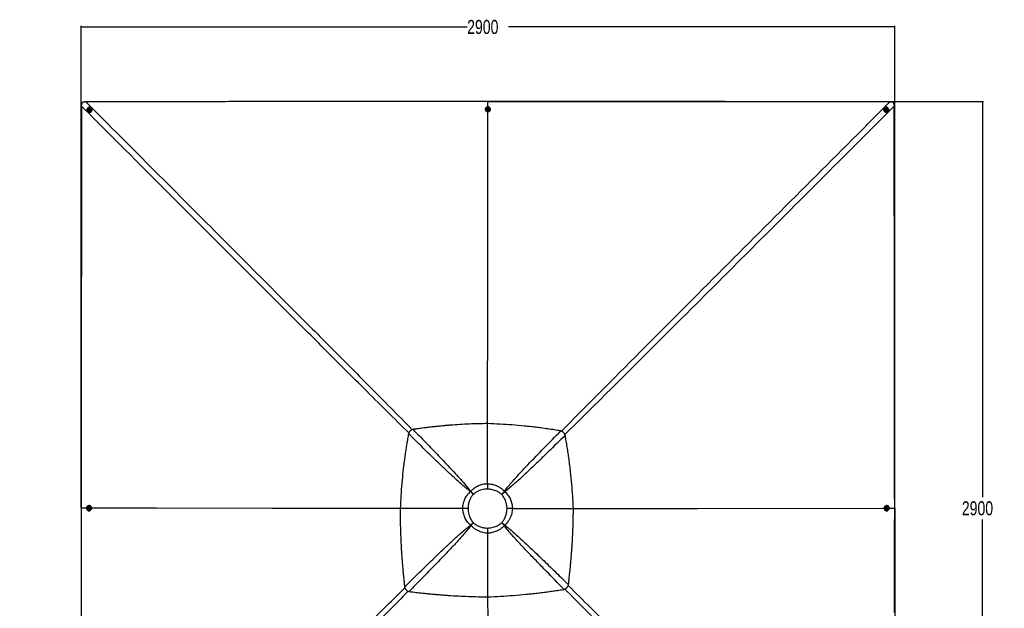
# Paper-space layout 'Wall Base Bracket' of a CAD drawing. Header units: millimetres. Extents: x 61326 to 443956, y 32752 to 406945.
# Tile 44 of 73: x 84225 to 259697, y 302054 to 406945. Entities that reach past the tile are written whole.
import ezdxf

# ---------------------------------------------------------------- set-up
doc = ezdxf.new("R2010")
doc.units = ezdxf.units.MM
doc.layers.add('COMPONENT_GEOMETRY', color=7, linetype='Continuous')
doc.styles.add('SLDTEXTSTYLE1', font='TXT', dxfattribs={"width": 0.75})
doc.dimstyles.new('SLDDIMSTYLE0', dxfattribs={"dimtxt": 2500, "dimasz": 165.1, "dimexe": 0, "dimexo": 0.0625, "dimgap": 625, "dimtad": 0, "dimtih": 1, "dimtoh": 1, "dimdec": 0, "dimlfac": 0.02, "dimrnd": 1e-09, "dimzin": 12, "dimdsep": 46, "dimtxsty": 'SLDTEXTSTYLE1', "dimsah": 1, "dimcen": 0.09, "dimadec": 0, "dimazin": 3, "dimtfac": 1, "dimtdec": 0, "dimtofl": 0, "dimtmove": 0, "dimatfit": 3, "dimfxl": 1, "dimfrac": 2, "dimtolj": 1, "dimtzin": 12, "dimarcsym": 0})

# ---------------------------------------------------------------- blocks, each defined once
blk = doc.blocks.new('_D_21')
at = {"layer": 'COMPONENT_GEOMETRY', "color": 7, "ltscale": 50}
for p, q in [((167723, 392392), (255979, 392392)), ((255820, 392392), (255820, 321875)), ((255820, 247390), (255820, 317907)), ((167723, 247390), (255979, 247390))]:
    blk.add_line(p, q, dxfattribs=at)
for points in [[(255820, 392392), (255795, 392227), (255846, 392227)], [(255820, 247390), (255845, 247555), (255795, 247555)]]:
    blk.add_solid(points, dxfattribs=at)
at = {"layer": 'COMPONENT_GEOMETRY', "color": 7, "ltscale": 50, "insert": (252126, 321129), "char_height": 2500, "attachment_point": 1, "style": 'SLDTEXTSTYLE1'}
blk.add_mtext('2900', dxfattribs=at)
blk = doc.blocks.new('_D_22')
at = {"layer": 'COMPONENT_GEOMETRY', "color": 7, "ltscale": 50}
for p, q in [((95158, 319955), (95158, 405821)), ((95158, 405662), (163965, 405662)), ((240160, 405662), (171354, 405662)), ((240160, 319955), (240160, 405821))]:
    blk.add_line(p, q, dxfattribs=at)
for points in [[(95158, 405662), (95323, 405637), (95323, 405687)], [(240160, 405662), (239995, 405688), (239995, 405637)]]:
    blk.add_solid(points, dxfattribs=at)
at = {"layer": 'COMPONENT_GEOMETRY', "color": 7, "ltscale": 50, "insert": (163965, 406900), "char_height": 2500, "attachment_point": 1, "style": 'SLDTEXTSTYLE1'}
blk.add_mtext('2900', dxfattribs=at)
blk = doc.blocks.new('_D_23')
at = {"layer": 'COMPONENT_GEOMETRY', "color": 7, "ltscale": 50}
for p, q in [((240160, 319828), (240160, 204975)), ((84225, 236918), (84225, 204975)), ((84225, 205134), (158498, 205134)), ((240160, 205134), (165887, 205134))]:
    blk.add_line(p, q, dxfattribs=at)
for points in [[(84225, 205134), (84390, 205109), (84390, 205159)], [(240160, 205134), (239995, 205159), (239995, 205109)]]:
    blk.add_solid(points, dxfattribs=at)
at = {"layer": 'COMPONENT_GEOMETRY', "color": 7, "ltscale": 50, "insert": (158498, 206372), "char_height": 2500, "attachment_point": 1, "style": 'SLDTEXTSTYLE1'}
blk.add_mtext('3119', dxfattribs=at)

psp = doc.layouts.new('Wall Base Bracket')

# ---------------------------------------------------------------- linework, layer by layer
at = {"color": 7, "linetype": 'Continuous', "lineweight": 25, "ltscale": 50}
for p, q in [((95244.43, 391543.19), (95247.56, 391774.88)), ((95778.18, 392305.54), (96010.21, 392308.65)), ((167658.97, 391404.89), (167659.67, 392392.2)), ((167659.46, 392392.2), (167659.67, 392392.2)), ((239310.07, 392308.26), (239542.67, 392305.14)), ((240073.21, 391774.57), (240076.34, 391542.12)), ((96325.66, 390560.84), (96343.81, 390542.9)), ((96485.08, 390730.16), (96489.03, 390726.26)), ((96548.28, 390950.2), (96614.08, 391006.46)), ((96561.58, 390867.18), (96548.28, 390950.2)), ((96564.46, 390934.22), (96548.28, 390950.2)), ((96640.69, 390840.4), (96561.58, 390867.18)), ((96564.46, 390934.22), (96597.36, 390962.35)), ((96571.11, 390892.71), (96564.46, 390934.22)), ((96575.98, 390862.29), (96571.11, 390892.71)), ((96597.36, 390962.35), (96630.26, 390990.48)), ((96614.08, 391006.46), (96693.19, 390979.68)), ((96630.26, 390990.48), (96614.08, 391006.46)), ((96630.26, 390990.48), (96669.82, 390977.09)), ((96706.5, 390896.64), (96640.69, 390840.4)), ((96669.82, 390977.09), (96694.96, 390968.58)), ((96693.19, 390979.68), (96706.5, 390896.64)), ((96822.8, 391064.22), (96818.86, 391068.11)), ((97004.34, 391211.72), (96986.17, 391229.65)), ((167188.55, 390978.31), (167188.66, 390944.11)), ((167421.03, 390986.47), (167421.06, 390979.05)), ((167572.07, 391040.03), (167621.38, 391105.58)), ((167609.08, 390967.97), (167572.07, 391040.03)), ((167581.41, 391021.84), (167596.82, 391042.32)), ((167596.82, 391042.32), (167621.48, 391075.1)), ((167695.39, 390961.47), (167609.08, 390967.97)), ((167621.38, 391105.58), (167707.68, 391099.08)), ((167621.48, 391075.1), (167621.38, 391105.58)), ((167621.48, 391075.1), (167664.63, 391071.86)), ((167664.63, 391071.86), (167707.78, 391068.61)), ((167744.69, 391027.03), (167695.39, 390961.47)), ((167707.68, 391099.08), (167744.69, 391027.03)), ((167707.78, 391068.61), (167707.68, 391099.08)), ((167707.78, 391068.61), (167726.29, 391032.58)), ((167726.29, 391032.58), (167735.45, 391014.74)), ((167896.05, 390980.55), (167896.03, 390987.97)), ((168128.66, 390947.09), (168128.55, 390981.29)), ((238330.87, 391227.46), (238312.93, 391209.52)), ((238499.17, 391066.95), (238495.27, 391063.06)), ((238608.34, 390909.93), (238635.14, 390989.11)), ((238664.61, 390844.12), (238608.34, 390909.93)), ((238630.34, 390974.93), (238660.66, 390979.8)), ((238635.14, 390989.11), (238718.17, 391002.47)), ((238660.66, 390979.8), (238702.19, 390986.49)), ((238747.64, 390857.48), (238664.61, 390844.12)), ((238702.19, 390986.49), (238718.17, 391002.47)), ((238702.19, 390986.49), (238730.31, 390953.58)), ((238718.17, 391002.47), (238774.44, 390936.67)), ((238730.31, 390953.58), (238758.44, 390920.67)), ((238745.05, 390881.09), (238736.46, 390855.69)), ((238758.44, 390920.67), (238745.05, 390881.09)), ((238774.44, 390936.67), (238747.64, 390857.48)), ((238758.44, 390920.67), (238774.44, 390936.67)), ((238831.15, 390727.18), (238835.04, 390731.08)), ((238977.61, 390544.84), (238995.55, 390562.78)), ((164602, 322880.48), (164571.45, 322849.69)), ((167612.5, 324262.03), (167612.51, 324262.4)), ((170690.48, 322829.55), (170603.77, 322916.33)), ((165079.13, 322357.85), (165082.11, 322360.77)), ((170131.69, 322358.05), (170140.09, 322349.77)), ((95158.29, 319890.76), (95158.28, 319891.57)), ((96443.3, 319853.41), (96449.78, 319939.72)), ((96473.97, 319853.51), (96443.3, 319853.41)), ((96508.78, 319804.11), (96443.3, 319853.41)), ((96449.78, 319939.72), (96521.75, 319976.73)), ((96480.46, 319939.82), (96449.78, 319939.72)), ((96473.97, 319853.51), (96477.21, 319896.67)), ((96506.71, 319828.86), (96473.97, 319853.51)), ((96477.21, 319896.67), (96480.46, 319939.82)), ((96480.46, 319939.82), (96516.45, 319958.32)), ((96527.08, 319813.52), (96506.71, 319828.86)), ((96580.76, 319841.11), (96508.78, 319804.11)), ((96516.45, 319958.32), (96534.13, 319967.41)), ((96521.75, 319976.73), (96587.24, 319927.42)), ((96568.6, 320128.09), (96561.12, 320128.06)), ((96562.62, 319653.07), (96570.09, 319653.09)), ((96602.28, 320360.69), (96567.86, 320360.58)), ((96570.82, 319420.59), (96605.07, 319420.7)), ((96587.24, 319927.42), (96580.76, 319841.11)), ((152041.86, 319849.3), (152041.49, 319850.06)), ((152041.63, 319849.17), (152041.86, 319849.3)), ((163211.81, 319834.8), (163211.7, 319834.79)), ((172029.1, 319836.24), (172029.18, 319836.23)), ((182902.39, 319849.04), (182902.64, 319849.19)), ((238712.21, 319420.57), (238746.4, 319420.46)), ((238749.38, 320360.46), (238715.18, 320360.57)), ((238729.57, 319853.2), (238736.07, 319939.53)), ((238795.13, 319803.97), (238729.57, 319853.2)), ((238736.07, 319939.53), (238808.12, 319976.6)), ((238747.14, 319652.96), (238754.56, 319652.94)), ((238756.06, 320127.93), (238748.64, 320127.96)), ((238800.67, 319822.61), (238782.65, 319813.33)), ((238790.11, 319967.33), (238810.41, 319952.08)), ((238867.18, 319841.05), (238795.13, 319803.97)), ((238836.69, 319841.15), (238800.67, 319822.61)), ((238808.12, 319976.6), (238873.67, 319927.38)), ((238810.41, 319952.08), (238843.2, 319927.48)), ((238839.95, 319884.31), (238836.69, 319841.15)), ((238836.69, 319841.15), (238867.18, 319841.05)), ((238843.2, 319927.48), (238839.95, 319884.31)), ((238843.2, 319927.48), (238873.67, 319927.38)), ((238873.67, 319927.38), (238867.18, 319841.05)), ((239172.98, 319890.89), (240160.49, 319891.58)), ((240160.49, 319891.36), (240160.49, 319891.58)), ((170147.24, 317308.57), (170138.06, 317299.36)), ((170583.36, 316771.12), (170679.6, 316866.18)), ((167614.07, 315444.8), (167614.07, 315445.17))]:
    psp.add_line(p, q, dxfattribs=at)
at = {"color": 8, "linetype": 'Continuous', "lineweight": 25, "ltscale": 50}
psp.add_line((96144.74, 319890.86), (95158.28, 319891.57), dxfattribs=at)
at = {"color": 7, "linetype": 'Continuous', "lineweight": 25, "ltscale": 50, "flags": 128}
for points in [[(95244.43, 391543.19), (95243.92, 391092.09), (95243.31, 390566.79), (95242.1, 389516.17), (95239.68, 387414.95), (95237.25, 385313.73), (95234.82, 383212.51), (95232.39, 381111.29), (95229.94, 379010.07), (95227.5, 376908.84), (95225.05, 374807.62), (95222.59, 372706.4), (95220.12, 370605.18), (95217.65, 368503.96), (95215.17, 366402.74), (95210.19, 362200.3), (95207.69, 360099.08), (95205.18, 357997.86), (95202.67, 355896.64), (95202.04, 355371.34), (95200.22, 353861.08), (95198.41, 352350.83), (95196.58, 350840.58), (95192.92, 347820.07), (95191.09, 346309.83), (95187.4, 343289.32), (95185.56, 341779.07), (95181.85, 338758.57), (95179.98, 337248.32), (95176.25, 334227.82), (95172.49, 331207.32), (95158.28, 319891.57)], [(96903.71, 391293.36), (96823.4, 391330.68), (96736.65, 391351.27), (96646.79, 391354.32), (96557.29, 391339.73), (96471.59, 391308.06), (96392.95, 391260.53), (96324.43, 391198.96), (96268.64, 391125.72), (96227.74, 391043.62), (96203.29, 390955.83), (96196.24, 390865.7), (96206.85, 390776.7), (96234.72, 390692.27), (96278.77, 390615.63), (96337.32, 390549.74), (96408.11, 390497.13), (96488.44, 390459.81), (96575.18, 390439.23), (96665.03, 390436.17), (96754.54, 390450.76), (96840.25, 390482.43), (96918.88, 390529.95), (96987.4, 390591.53), (97043.19, 390664.76), (97084.09, 390746.86), (97108.53, 390834.66), (97115.6, 390924.79), (97104.98, 391013.79), (97077.12, 391098.22), (97033.06, 391174.86), (96974.51, 391240.76), (96903.71, 391293.36)], [(168111.9, 391094.13), (168079.01, 391173.33), (168029.95, 391245.1), (167966.63, 391306.67), (167891.46, 391355.68), (167807.34, 391390.25), (167717.51, 391409.04), (167625.4, 391411.33), (167534.58, 391397.05), (167448.51, 391366.72), (167370.52, 391321.52), (167303.6, 391263.2), (167250.32, 391193.99), (167212.72, 391116.54), (167192.27, 391033.84), (167189.72, 390949.05), (167205.2, 390865.46), (167238.1, 390786.26), (167287.15, 390714.49), (167350.48, 390652.92), (167425.65, 390603.92), (167509.76, 390569.35), (167599.59, 390550.56), (167691.7, 390548.26), (167782.52, 390562.55), (167868.59, 390592.88), (167946.57, 390638.06), (168013.5, 390696.39), (168066.79, 390765.61), (168104.38, 390843.06), (168124.84, 390925.76), (168127.38, 391010.53), (168111.9, 391094.13)], [(239310.07, 392308.26), (237284.14, 392310.54), (235182.92, 392312.91), (233081.7, 392315.28), (230980.48, 392317.66), (228879.26, 392320.03), (226778.05, 392322.43), (224676.83, 392324.82), (222575.61, 392327.21), (220474.39, 392329.62), (218373.18, 392332.02), (216271.96, 392334.44), (214170.75, 392336.86), (209968.3, 392341.72), (207867.09, 392344.16), (205765.87, 392346.61), (203664.66, 392349.06), (203139.35, 392349.67), (201629.1, 392351.44), (200118.85, 392353.21), (198608.6, 392354.98), (195588.11, 392358.55), (194077.85, 392360.34), (191057.35, 392363.92), (189547.11, 392365.72), (186526.61, 392369.32), (185016.36, 392371.13), (181995.86, 392374.76), (178975.37, 392378.41), (167659.67, 392392.2)], [(239061.33, 390647.41), (239098.64, 390727.78), (239119.22, 390814.59), (239122.29, 390904.51), (239107.7, 390994.06), (239076.03, 391079.8), (239028.5, 391158.45), (238966.93, 391226.98), (238893.69, 391282.75), (238811.58, 391323.62), (238723.78, 391348.03), (238633.66, 391355.04), (238544.66, 391344.37), (238460.24, 391316.45), (238383.59, 391272.31), (238317.7, 391213.69), (238265.09, 391142.83), (238227.77, 391062.44), (238207.19, 390975.63), (238204.13, 390885.72), (238218.72, 390796.18), (238250.39, 390710.43), (238297.92, 390631.78), (238359.49, 390563.26), (238432.73, 390507.49), (238514.82, 390466.6), (238602.62, 390442.19), (238692.76, 390435.2), (238781.74, 390445.85), (238866.18, 390473.79), (238942.83, 390517.92), (239008.72, 390576.55), (239061.33, 390647.41)], [(240160.49, 319891.58), (240159.84, 320416.89), (240157.26, 322518.09), (240154.68, 324619.29), (240152.11, 326720.5), (240147, 330922.92), (240144.45, 333024.13), (240141.91, 335125.33), (240139.38, 337226.54), (240136.85, 339327.74), (240134.34, 341428.95), (240131.82, 343530.16), (240129.32, 345631.37), (240126.83, 347732.57), (240124.35, 349833.78), (240121.87, 351934.99), (240119.4, 354036.2), (240116.93, 356137.41), (240114.47, 358238.62), (240112.02, 360339.83), (240109.58, 362441.03), (240107.13, 364542.24), (240104.7, 366643.45), (240099.87, 370845.87), (240097.45, 372947.08), (240095.04, 375048.29), (240092.65, 377149.5), (240090.25, 379250.71), (240087.86, 381351.91), (240085.48, 383453.13), (240083.09, 385554.33), (240080.72, 387655.55), (240078.52, 389598.83), (240076.34, 391542.12)], [(96505.65, 391073.01), (96462.39, 391024.95), (96433.19, 390967.54), (96420.21, 390905.07), (96424.42, 390842.15), (96445.51, 390783.46), (96481.92, 390733.35), (96530.93, 390695.54), (96588.92, 390672.83), (96651.59, 390666.89), (96714.28, 390678.19), (96772.36, 390705.87), (96821.51, 390747.88), (96858.07, 390801.12), (96879.37, 390861.63), (96883.79, 390924.91), (96871.02, 390986.28), (96842, 391041.2), (96798.89, 391085.57), (96744.88, 391116.11), (96683.99, 391130.58), (96620.72, 391127.86), (96559.77, 391108.2), (96505.65, 391073.01)], [(96554.22, 391010.36), (96525.26, 390974.23), (96511.85, 390930.36), (96516.02, 390885.42), (96537.15, 390846.29), (96572.01, 390818.89), (96615.32, 390807.4), (96660.45, 390813.59), (96700.54, 390836.49), (96729.5, 390872.63), (96742.92, 390916.5), (96738.74, 390961.42), (96717.61, 391000.57), (96682.75, 391027.97), (96639.45, 391039.45), (96594.32, 391033.27), (96554.22, 391010.36)], [(167678.01, 391205.11), (167613.43, 391201.84), (167552.19, 391182.64), (167498.83, 391148.96), (167457.33, 391103.29), (167430.75, 391049), (167421.05, 390990.13), (167428.97, 390931.04), (167453.91, 390876.12), (167494.04, 390829.44), (167546.36, 390794.47), (167607, 390773.79), (167671.46, 390768.94), (167734.96, 390780.27), (167792.8, 390806.96), (167840.67, 390847.01), (167875.04, 390897.47), (167893.35, 390954.58), (167894.23, 391014.11), (167877.65, 391071.64), (167844.81, 391122.92), (167798.16, 391164.13), (167741.14, 391192.22), (167678.01, 391205.11)], [(167668.12, 391142.47), (167622.09, 391137.59), (167581.58, 391116.87), (167552.76, 391083.45), (167540.03, 391042.43), (167545.31, 391000.06), (167567.81, 390962.79), (167604.1, 390936.29), (167648.64, 390924.58), (167694.67, 390929.47), (167735.18, 390950.19), (167764, 390983.61), (167776.73, 391024.62), (167771.45, 391066.99), (167748.95, 391104.26), (167712.67, 391130.77), (167668.12, 391142.47)], [(167619.46, 334966.46), (167635.12, 357303.84), (167658.17, 390252), (167658.35, 390515.61)], [(168108.33, 390819.96), (168124.95, 390891.56), (168128.66, 390947.09)], [(238840.98, 391045.52), (238792.9, 391088.77), (238735.5, 391117.96), (238673.02, 391130.9), (238610.11, 391126.65), (238551.43, 391105.52), (238501.32, 391069.08), (238463.5, 391020.01), (238440.79, 390961.97), (238434.85, 390899.25), (238446.15, 390836.53), (238473.83, 390778.44), (238515.84, 390729.28), (238569.09, 390692.73), (238629.59, 390671.47), (238692.87, 390667.07), (238754.25, 390679.9), (238809.15, 390708.95), (238853.53, 390752.11), (238884.09, 390806.18), (238898.54, 390867.12), (238895.83, 390930.42), (238876.16, 390991.39), (238840.98, 391045.52)], [(238778.34, 390996.56), (238742.2, 391025.52), (238698.32, 391038.91), (238653.4, 391034.71), (238614.25, 391013.54), (238586.85, 390978.63), (238575.37, 390935.31), (238581.55, 390890.16), (238604.44, 390850.04), (238640.58, 390821.08), (238684.46, 390807.69), (238729.38, 390811.89), (238768.53, 390833.06), (238795.93, 390867.97), (238807.41, 390911.28), (238801.23, 390956.44), (238778.34, 390996.56)], [(164602, 322880.48), (164660.39, 322817.03), (164719.42, 322752.96), (164779, 322688.36), (164839.04, 322623.33), (164899.47, 322557.96), (164960.18, 322492.35), (165021.09, 322426.58), (165082.11, 322360.77)], [(170131.69, 322358.05), (170191.59, 322428.83), (170251.42, 322499.53), (170311.09, 322570.07), (170370.51, 322640.32), (170429.57, 322710.18), (170488.2, 322779.54), (170546.3, 322848.29), (170603.77, 322916.33)], [(165079.13, 322357.85), (165014.61, 322420.12), (164950.2, 322482.35), (164886.01, 322544.44), (164822.11, 322606.3), (164758.62, 322667.85), (164695.62, 322728.99), (164633.19, 322789.63), (164571.45, 322849.69)], [(170690.48, 322829.55), (170623.48, 322771.06), (170555.75, 322711.96), (170487.4, 322652.33), (170418.54, 322592.29), (170349.27, 322531.92), (170279.71, 322471.32), (170209.94, 322410.57), (170140.09, 322349.77)], [(95158.29, 319890.76), (95158.58, 319355.34), (95159.77, 317213.69), (95160.96, 315072.03), (95162.13, 312930.38), (95163.29, 310788.72), (95164.45, 308647.07), (95166.75, 304363.76), (95167.88, 302222.11), (95169, 300080.45)], [(96455.14, 320343.95), (96376.03, 320311.05), (96304.34, 320261.99), (96242.84, 320198.66), (96193.89, 320123.5), (96159.36, 320039.38), (96140.59, 319949.54), (96138.31, 319857.44), (96152.58, 319766.61), (96182.86, 319680.55), (96228, 319602.56), (96286.26, 319535.64), (96355.4, 319482.35), (96432.76, 319444.76), (96515.36, 319424.3), (96600.04, 319421.76), (96683.55, 319437.23), (96762.66, 319470.13), (96834.34, 319519.19), (96895.84, 319582.51), (96944.79, 319657.68), (96979.32, 319741.8), (96998.09, 319831.63), (97000.38, 319923.73), (96986.11, 320014.56), (96955.82, 320100.63), (96910.68, 320178.62), (96852.42, 320245.54), (96783.29, 320298.82), (96705.93, 320336.42), (96623.32, 320356.88), (96538.64, 320359.42), (96455.14, 320343.95)], [(96344.23, 319910.04), (96347.5, 319845.46), (96366.67, 319784.22), (96400.32, 319730.87), (96445.94, 319689.36), (96500.17, 319662.78), (96558.97, 319653.09), (96617.99, 319661.01), (96672.84, 319685.96), (96719.46, 319726.07), (96754.4, 319778.4), (96775.06, 319839.03), (96779.91, 319903.5), (96768.58, 319967), (96741.92, 320024.83), (96701.91, 320072.7), (96651.52, 320107.08), (96594.47, 320125.38), (96535.01, 320126.27), (96477.54, 320109.68), (96426.33, 320076.85), (96385.16, 320030.19), (96357.1, 319973.18), (96344.23, 319910.04)], [(96406.45, 319900.16), (96411.33, 319854.12), (96432.03, 319813.62), (96465.41, 319784.8), (96506.37, 319772.07), (96548.69, 319777.35), (96585.93, 319799.85), (96612.4, 319836.13), (96624.09, 319880.68), (96619.21, 319926.71), (96598.51, 319967.22), (96565.13, 319996.03), (96524.16, 320008.77), (96481.84, 320003.49), (96444.61, 319980.99), (96418.14, 319944.7), (96406.45, 319900.16)], [(96605.23, 319420.7), (96634.45, 319421.86), (96717.96, 319437.34), (96797.07, 319470.24), (96868.76, 319519.29), (96930.25, 319582.62), (96979.21, 319657.79), (97013.73, 319741.91), (97032.5, 319831.74), (97034.79, 319923.84), (97020.52, 320014.67), (96990.23, 320100.73), (96945.09, 320178.73), (96886.83, 320245.65), (96817.7, 320298.93), (96740.34, 320336.52), (96657.73, 320356.98), (96602.28, 320360.69)], [(182901.85, 319851.42), (183703.27, 319851.97), (205074.22, 319866.88), (238023.08, 319890.07), (238289.12, 319890.26)], [(238715.18, 320360.57), (238682.96, 320359.36), (238599.36, 320343.79), (238520.16, 320310.81), (238448.39, 320261.66), (238386.82, 320198.27), (238337.81, 320123.05), (238303.25, 320038.89), (238284.46, 319949.03), (238282.16, 319856.93), (238296.45, 319766.12), (238326.77, 319680.09), (238371.97, 319602.15), (238430.29, 319535.29), (238499.51, 319482.09), (238576.95, 319444.59), (238659.65, 319424.22), (238712.21, 319420.57)], [(238862.22, 319437.23), (238941.43, 319470.22), (239013.2, 319519.36), (239074.76, 319582.76), (239123.77, 319657.98), (239158.33, 319742.13), (239177.13, 319832), (239179.42, 319924.1), (239165.13, 320014.91), (239134.81, 320100.94), (239089.62, 320178.88), (239031.29, 320245.73), (238962.07, 320298.94), (238884.63, 320336.44), (238801.92, 320356.8), (238717.15, 320359.26), (238633.55, 320343.68), (238554.35, 320310.7), (238482.58, 320261.56), (238421.01, 320198.16), (238372, 320122.93), (238337.44, 320038.78), (238318.65, 319948.92), (238316.35, 319856.81), (238330.64, 319766.01), (238360.97, 319679.98), (238406.16, 319602.04), (238464.49, 319535.19), (238533.7, 319481.99), (238611.15, 319444.48), (238693.85, 319424.11), (238778.62, 319421.67), (238862.22, 319437.23)], [(238973.2, 319871.21), (238969.93, 319935.79), (238950.74, 319997), (238917.05, 320050.31), (238871.37, 320091.76), (238817.09, 320118.3), (238758.22, 320127.92), (238699.13, 320119.93), (238644.21, 320094.92), (238597.53, 320054.74), (238562.56, 320002.38), (238541.88, 319941.72), (238537.03, 319877.25), (238548.37, 319813.77), (238575.05, 319755.96), (238615.11, 319708.13), (238665.56, 319673.82), (238722.67, 319655.58), (238782.2, 319654.76), (238839.74, 319671.41), (238891.01, 319704.31), (238932.22, 319751.01), (238960.31, 319808.05), (238973.2, 319871.21)], [(238910.57, 319880.68), (238905.68, 319926.7), (238884.95, 319967.18), (238851.54, 319995.96), (238810.53, 320008.65), (238768.16, 320003.32), (238730.89, 319980.78), (238704.38, 319944.47), (238692.67, 319899.9), (238697.56, 319853.88), (238718.29, 319813.4), (238751.7, 319784.62), (238792.71, 319771.93), (238835.08, 319777.26), (238872.36, 319799.8), (238898.86, 319836.11), (238910.57, 319880.68)], [(240138.1, 301295.57), (240140.6, 303396.74), (240143.1, 305497.9), (240145.62, 307599.07), (240148.15, 309700.24), (240150.68, 311801.41), (240153.21, 313902.57), (240155.76, 316003.73), (240160.49, 319891.36)], [(164572.08, 316860.11), (164632.29, 316914.34), (164693.08, 316969.11), (164754.37, 317024.36), (164816.08, 317080), (164878.14, 317135.98), (164940.46, 317192.21), (165002.96, 317248.63), (165065.55, 317305.16)], [(165071.91, 317298.95), (165016.83, 317234.98), (164961.83, 317171.12), (164907, 317107.47), (164852.4, 317044.11), (164798.11, 316981.11), (164744.19, 316918.57), (164690.72, 316856.56), (164637.75, 316795.16)], [(170583.36, 316771.12), (170528.99, 316835.38), (170474.09, 316900.33), (170418.75, 316965.87), (170363.03, 317031.92), (170307.03, 317098.39), (170250.81, 317165.18), (170194.46, 317232.2), (170138.06, 317299.36)], [(170147.24, 317308.57), (170214.69, 317252.3), (170282.08, 317196.15), (170349.29, 317140.2), (170416.24, 317084.53), (170482.85, 317029.22), (170549.01, 316974.34), (170614.62, 316919.97), (170679.6, 316866.18)], [(167623.36, 304092.51), (167625.99, 299953.1), (167637.16, 282430.06), (167650.79, 261085.58), (167658.35, 249259.74)]]:
    psp.add_lwpolyline(points, dxfattribs=at)
at = {"color": 8, "linetype": 'Continuous', "lineweight": 25, "ltscale": 50, "flags": 128}
psp.add_lwpolyline([(152042.05, 319850.89), (145690.78, 319855.35), (129220.04, 319867.1), (108631.6, 319881.88), (97033.37, 319890.23)], dxfattribs=at)
at = {"color": 7, "linetype": 'Continuous', "lineweight": 25, "ltscale": 2500}
for centre, radius, start, end in [((96662.84, 390888.41), 470.27, 227.2825859, 43.4324032), ((96650, 390901.08), 237.64, 227.3613378, 43.3518845), ((96646.6, 390904.03), 76.33, 130.1688196, 188.5276941), ((96634.77, 390901.16), 64.22, 187.5624862, 221.3938746), ((96646.58, 390905.82), 74.95, 71.9404691, 131.0483175), ((96647.83, 390911.74), 68.95, 45.4427594, 71.3994481), ((167589.97, 390945.65), 401.32, 180.2192577, 198.244401), ((167658.5, 390995.3), 238, 183.9165546, 356.4454193), ((167649.44, 391002.42), 66.04, 142.8307148, 168.6391343), ((167657.92, 390994.65), 77.5, 85.0388539, 142.0374311), ((167660.21, 390996.88), 75.1, 28.3821496, 86.6308769), ((167668.76, 391002.92), 64.73, 7.5259342, 27.280713), ((238656.29, 390888.2), 470.26, 136.898647, 313.101353), ((238669, 390900.91), 237.64, 136.9756596, 313.0243404), ((238671.61, 390910.78), 69.88, 99.0157323, 129.9270257), ((238672.06, 390904.45), 76.21, 40.1404079, 98.5987558), ((238679.53, 390903.14), 69.14, 315.2015454, 341.3968582), ((238673.74, 390904.34), 75, 341.9417971, 41.0375577), ((96554.49, 319889.96), 77.57, 175.0432988, 231.9764885), ((96552.18, 319892.27), 75.1, 118.4130042, 176.6466387), ((96546.47, 319881.17), 65.71, 232.7645989, 258.5357041), ((96546.02, 319901.14), 64.38, 97.6872618, 117.3484382), ((96553.62, 319890.54), 238.02, 273.9676102, 86.3923302), ((238763.39, 319890.41), 238, 93.554494, 266.0835321), ((238770.97, 319879.97), 64.59, 277.3489743, 297.3719034), ((238770.67, 319899.64), 65.8, 52.8477089, 78.458976), ((238764.88, 319888.75), 75.2, 298.4185729, 356.6187859), ((238762.81, 319891.02), 77.43, 355.0324122, 52.0647445)]:
    psp.add_arc(centre, radius, start, end, dxfattribs=at)
at = {"color": 8, "linetype": 'Continuous', "lineweight": 25, "ltscale": 50}
for points, knots in [([(153572.43, 333299.76), (152261.83, 334596.74), (149584.9, 337245.85), (144388.58, 342417.33), (137978.45, 348808.15), (122846.59, 363924.58), (108627.54, 378150.37), (96907.12, 389879.27), (95267.38, 391520.22), (95244.43, 391543.19)], [0, 0, 0, 0, 0.067148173, 0.137152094, 0.266888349, 0.396624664, 0.915584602, 0.998818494, 1, 1, 1, 1]), ([(96010.21, 392308.65), (96033.15, 392285.67), (104217.81, 384084.96), (115930.39, 372348.48), (130130.69, 358105.91), (138687.41, 349517.37), (145072.8, 343095.52), (150242.74, 337886.85), (152893.68, 335200.9), (154191.13, 333886.32)], [0, 0, 0, 0, 0.001181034, 0.421495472, 0.603204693, 0.732904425, 0.862604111, 0.932754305, 1, 1, 1, 1]), ([(180783.62, 333619.08), (182184.22, 335035.92), (185040.94, 337925.74), (192807.91, 345737.22), (208998.49, 361973.96), (225632.19, 378621.05), (237374.91, 390371.88), (239287.11, 392285.29), (239310.07, 392308.26)], [0, 0, 0, 0, 0.072153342, 0.147166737, 0.398807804, 0.902104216, 0.998824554, 1, 1, 1, 1]), ([(240076.34, 391542.12), (240053.37, 391519.16), (231861.55, 383331.4), (220110.99, 371588.34), (203459.71, 354960.81), (193509.49, 345037.99), (185700.41, 337272.4), (182812.69, 334417.4), (181396.66, 333017.41)], [0, 0, 0, 0, 0.001175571, 0.419192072, 0.601251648, 0.852917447, 0.927876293, 1, 1, 1, 1]), ([(130443.18, 283405.15), (135376.33, 288329.21), (142838.88, 295778), (150324.2, 303196.29), (152861.32, 305710.69)], [0, 0, 0, 0, 0.661055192, 1, 1, 1, 1]), ([(239312.36, 247476.05), (239289.38, 247499.01), (231106.27, 255676.11), (219363.35, 267410.76), (202748.25, 284028.32), (192925.7, 293864.62), (185358.55, 301464.34), (182688.2, 304159.68), (181381.17, 305478.94)], [0, 0, 0, 0, 0.001188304, 0.42328357, 0.607436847, 0.861075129, 0.932001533, 1, 1, 1, 1]), ([(181980.27, 306110.6), (183303.61, 304802.98), (186008.03, 302130.69), (193623.26, 294568.18), (209731.93, 278524.52), (226366.66, 261924.88), (238116.81, 250197.42), (240054.04, 248263.99), (240077.02, 248241.05)], [0, 0, 0, 0, 0.068101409, 0.139174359, 0.392739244, 0.899883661, 0.998812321, 1, 1, 1, 1]), ([(153475.98, 305084.92), (150963.43, 302549.81), (143546.71, 295066.5), (136099.42, 287606.21), (131175.03, 282673.22)], [0, 0, 0, 0, 0.33876827, 1, 1, 1, 1])]:
    psp.add_open_spline(points, degree=3, knots=knots, dxfattribs=at)
at = {"color": 7, "linetype": 'Continuous', "lineweight": 25, "ltscale": 50}
for points, knots in [([(95778.18, 392305.54), (95744.99, 392303.11), (95678.62, 392298.26), (95582.65, 392270.3), (95493.76, 392226.42), (95394.32, 392151.55), (95303.22, 392031.1), (95255.57, 391891.04), (95249.6, 391804.48), (95247.56, 391774.88)], [0, 0, 0, 0, 0.120094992, 0.240123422, 0.358263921, 0.47635029, 0.686676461, 0.892866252, 1, 1, 1, 1]), ([(167659.46, 392392.2), (167484.36, 392391.99), (166608.87, 392390.91), (165032.97, 392388.99), (162931.78, 392386.4), (160130.19, 392383), (157328.6, 392379.6), (154527.01, 392376.22), (152425.82, 392373.69), (150324.63, 392371.17), (148223.44, 392368.66), (146122.24, 392366.17), (144021.05, 392363.66), (141919.86, 392361.19), (139818.66, 392358.7), (137717.47, 392356.24), (135616.28, 392353.77), (133515.08, 392351.32), (131413.89, 392348.87), (129312.69, 392346.43), (127211.5, 392344.01), (125110.31, 392341.57), (123009.11, 392339.17), (120207.52, 392335.94), (117405.92, 392332.75), (114604.33, 392329.56), (112503.14, 392327.17), (110401.94, 392324.81), (108300.74, 392322.41), (106199.55, 392320.07), (104098.35, 392317.69), (101997.15, 392315.34), (99948.73, 392313.05), (97953.08, 392310.83), (96657.84, 392309.37), (96010.21, 392308.65)], [0, 0, 0, 0, 0.007331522, 0.036657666, 0.065983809, 0.095309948, 0.1539621, 0.18328829, 0.212614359, 0.241940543, 0.271266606, 0.300592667, 0.329918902, 0.359244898, 0.388571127, 0.417897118, 0.447223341, 0.476549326, 0.505875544, 0.535201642, 0.564527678, 0.593853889, 0.62317992, 0.652506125, 0.711158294, 0.740484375, 0.769810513, 0.799136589, 0.828462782, 0.857788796, 0.887114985, 0.916441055, 0.945767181, 0.97288365, 1, 1, 1, 1]), ([(240073.21, 391774.57), (240070.78, 391807.76), (240065.91, 391874.14), (240037.97, 391970.12), (239994.06, 392059.01), (239919.22, 392158.46), (239798.75, 392249.53), (239658.74, 392297.14), (239572.23, 392303.11), (239542.67, 392305.14)], [0, 0, 0, 0, 0.1201165, 0.240167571, 0.358324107, 0.476432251, 0.686780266, 0.89299076, 1, 1, 1, 1]), ([(154324.56, 333927.89), (154278.06, 333914.6), (154187.19, 333888.61), (154055.14, 333830.19), (153931.07, 333756.31), (153816.58, 333663.46), (153716.74, 333554.63), (153635.19, 333433.53), (153569.74, 333303.11), (153539.93, 333212.15), (153524.7, 333165.67)], [0, 0, 0, 0, 0.124953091, 0.244189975, 0.372160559, 0.497155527, 0.623857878, 0.752505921, 0.873552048, 1, 1, 1, 1]), ([(167618.88, 334966.74), (167087.05, 334959.82), (166006.42, 334945.77), (164361.98, 334889.81), (162671.91, 334803.79), (161490.19, 334721.31), (160829.92, 334668.63), (160702.71, 334658.3), (160571.03, 334647.43), (160434.57, 334635.98), (160293.37, 334623.9), (160147.41, 334611.2), (159902.29, 334589.48), (159547.84, 334556.96), (159123.74, 334516), (158720.07, 334475.25), (158342.75, 334435.72), (157945.73, 334392.54), (157529.17, 334345.53), (157043.8, 334288.68), (156516.54, 334224.23), (155971.7, 334154.65), (155482.53, 334089.85), (155048.32, 334030.56), (154668.41, 333977.35), (154433.23, 333943.52), (154324.56, 333927.89)], [0, 0, 0, 0, 0.119561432, 0.242935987, 0.369851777, 0.499959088, 0.509209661, 0.518749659, 0.528650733, 0.538911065, 0.549531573, 0.560509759, 0.571845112, 0.604849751, 0.640524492, 0.667623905, 0.696055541, 0.725807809, 0.757398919, 0.790290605, 0.835663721, 0.876805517, 0.913764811, 0.946588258, 0.975319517, 1, 1, 1, 1]), ([(154324.56, 333927.89), (155087.49, 333150), (156613.33, 331594.2), (158888.04, 329249.03), (160713.88, 327326.74), (162098.32, 325834.1), (163050.39, 324775.41), (163822.8, 323873.68), (164333.67, 323235.48), (164539.6, 322963.03), (164602, 322880.48)], [0, 0, 0, 0, 0.216350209, 0.432699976, 0.649040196, 0.743328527, 0.837613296, 0.932285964, 0.979483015, 1, 1, 1, 1]), ([(167612.51, 324262.4), (167612.72, 324822.56), (167613.48, 326819.28), (167615.85, 330387.4), (167617.84, 333395.35), (167618.88, 334966.74)], [0, 0, 0, 0, 0.156989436, 0.559602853, 1, 1, 1, 1]), ([(180648.93, 333663.87), (180268.36, 333725.61), (179497.05, 333850.75), (178322.37, 334024.9), (177367.04, 334155.84), (176640.77, 334248.97), (176152.98, 334309.08), (175660.35, 334367.32), (175162.95, 334423.56), (174660.89, 334477.73), (173609.35, 334585.66), (171998.07, 334728.21), (169818.73, 334876.17), (168354.77, 334936.54), (167618.97, 334966.88)], [0, 0, 0, 0, 0.088262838, 0.178889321, 0.271856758, 0.309011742, 0.346518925, 0.384374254, 0.422575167, 0.461117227, 0.499979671, 0.664574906, 0.831411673, 1, 1, 1, 1]), ([(170603.77, 322916.33), (170632.8, 322954.16), (170868.94, 323261.88), (171327.64, 323826.14), (172221.22, 324860.36), (173375.22, 326130.43), (175280.88, 328149.84), (177703.18, 330663.09), (179667.01, 332663.6), (180648.93, 333663.87)], [0, 0, 0, 0, 0.009708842, 0.078971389, 0.148244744, 0.288661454, 0.429089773, 0.714542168, 1, 1, 1, 1]), ([(181443.32, 332883.69), (181428.35, 332930.23), (181399.04, 333021.33), (181334.94, 333152.43), (181255.2, 333274.69), (181157.06, 333385.92), (181043.75, 333482), (180919.74, 333559.57), (180787.32, 333621.51), (180695.74, 333649.54), (180648.93, 333663.87)], [0, 0, 0, 0, 0.12559236, 0.245859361, 0.373810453, 0.499564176, 0.62551255, 0.754030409, 0.874267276, 1, 1, 1, 1]), ([(153524.7, 333165.67), (153469.58, 332865.91), (153358.42, 332261.35), (153201.24, 331345.17), (153050.28, 330412.89), (152907.21, 329464.81), (152772.53, 328501.52), (152647.04, 327523.69), (152484.44, 326131.65), (152307.75, 324321.3), (152142.42, 322092.09), (152075.18, 320598.43), (152041.49, 319850.06)], [0, 0, 0, 0, 0.068185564, 0.137513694, 0.207950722, 0.279463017, 0.352008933, 0.42554178, 0.500004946, 0.665533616, 0.832421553, 1, 1, 1, 1]), ([(164571.45, 322849.69), (164489.22, 322912.19), (164217.75, 323118.56), (163581.57, 323630.69), (162682.16, 324405), (161625.7, 325359.19), (160133.5, 326748.55), (158209.9, 328581.98), (155861.64, 330866.88), (154303.68, 332399.41), (153524.7, 333165.67)], [0, 0, 0, 0, 0.020458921, 0.067546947, 0.162034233, 0.256153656, 0.350276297, 0.566844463, 0.783422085, 1, 1, 1, 1]), ([(181443.32, 332883.69), (180441.45, 331901.01), (178938.62, 330426.96), (176924.31, 328474.45), (175414.82, 327027.54), (174152.71, 325839.2), (173139.31, 324907.68), (172355.69, 324207.02), (171547.21, 323505.5), (170976.14, 323054.94), (170690.48, 322829.55)], [0, 0, 0, 0, 0.285602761, 0.428411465, 0.571220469, 0.711530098, 0.781704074, 0.851877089, 0.925905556, 1, 1, 1, 1]), ([(182902.64, 319849.19), (182865.21, 320582.34), (182790.56, 322044.45), (182620.48, 324225.4), (182439.36, 326048.13), (182266.98, 327512.95), (182122.77, 328622.99), (181967.74, 329715.27), (181802.43, 330788.89), (181628.83, 331843.38), (181504.8, 332538.91), (181443.32, 332883.69)], [0, 0, 0, 0, 0.16777457, 0.334595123, 0.499921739, 0.58638581, 0.671687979, 0.755754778, 0.83852704, 0.919956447, 1, 1, 1, 1]), ([(164602, 322880.48), (164675.72, 322961.09), (164842.24, 323143.18), (165131.71, 323397.47), (165466.12, 323640.13), (165818.97, 323844.52), (166185.92, 324008.7), (166562.25, 324133.49), (166928.86, 324213.68), (167280.09, 324257.81), (167501.7, 324260.63), (167612.5, 324262.03)], [0, 0, 0, 0, 0.095850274, 0.216532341, 0.337506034, 0.458153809, 0.573870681, 0.689887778, 0.805585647, 0.902797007, 1, 1, 1, 1]), ([(167593.03, 323299.35), (167505.36, 323298.25), (167330.02, 323296.04), (166997.28, 323264.13), (166598.4, 323189.05), (166189.89, 323056.64), (165842.91, 322898.77), (165554.17, 322732.27), (165298.99, 322552.7), (165149.02, 322419.98), (165082.11, 322360.77)], [0, 0, 0, 0, 0.095810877, 0.191618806, 0.365049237, 0.538439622, 0.65967123, 0.78117088, 0.902375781, 1, 1, 1, 1]), ([(167612.5, 324262.03), (167609.89, 324140.02), (167604.58, 323892.47), (167598.15, 323568.58), (167594.35, 323369.38), (167593.11, 323303.96), (167593.03, 323299.35)], [0, 0, 0, 0, 0.394961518, 0.801367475, 0.986015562, 1, 1, 1, 1]), ([(170131.69, 322358.05), (170054.64, 322420.3), (169900.53, 322544.79), (169613.08, 322733.51), (169268.7, 322917.62), (168880.19, 323072.92), (168496.16, 323183.89), (168122.11, 323256.62), (167819.64, 323289.97), (167642.98, 323297.29), (167593.03, 323299.35)], [0, 0, 0, 0, 0.107682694, 0.215369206, 0.373484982, 0.531623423, 0.669517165, 0.807695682, 0.945626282, 1, 1, 1, 1]), ([(167612.51, 324262.4), (167677.06, 324260.02), (167895.81, 324251.97), (168267.24, 324202.92), (168718.28, 324093.8), (169176.25, 323927.45), (169631.67, 323697.64), (170026.44, 323433.27), (170349.43, 323169.53), (170518.99, 323000.73), (170603.77, 322916.33)], [0, 0, 0, 0, 0.057566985, 0.195079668, 0.333037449, 0.470574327, 0.628658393, 0.786764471, 0.893380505, 1, 1, 1, 1]), ([(163211.7, 319834.79), (163210.5, 319911.84), (163207.01, 320135.46), (163242.57, 320505.58), (163333.84, 320936.88), (163468.73, 321334.28), (163637.36, 321694.32), (163829.07, 322018.08), (164050.28, 322320.31), (164296.33, 322600.75), (164479.74, 322766.71), (164571.45, 322849.69)], [0, 0, 0, 0, 0.067534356, 0.195999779, 0.32494468, 0.453440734, 0.563228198, 0.673289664, 0.783102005, 0.891548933, 1, 1, 1, 1]), ([(165079.13, 322357.85), (165011.45, 322283.76), (164876.07, 322135.57), (164670.51, 321850.09), (164472.2, 321499.88), (164315.86, 321110.24), (164214.02, 320737.43), (164154.62, 320389.13), (164130.62, 320088.69), (164131.9, 319905.66), (164132.36, 319840.2)], [0, 0, 0, 0, 0.109008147, 0.218025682, 0.381635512, 0.545277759, 0.67301993, 0.801073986, 0.928853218, 1, 1, 1, 1]), ([(171080.95, 319838.54), (171070.94, 320010.1), (171051.65, 320340.84), (170950.63, 320822.08), (170813.82, 321241.75), (170646.62, 321609.81), (170463.49, 321927.64), (170290.11, 322172.53), (170175.69, 322307.72), (170140.09, 322349.77)], [0, 0, 0, 0, 0.188295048, 0.363009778, 0.537692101, 0.671562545, 0.805735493, 0.939572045, 1, 1, 1, 1]), ([(170690.48, 322829.55), (170738.36, 322783.26), (170893.39, 322633.36), (171133.66, 322357.51), (171393.72, 321992.72), (171604.91, 321619.02), (171769, 321243.35), (171891.05, 320871.81), (171972.03, 320510.5), (172018.23, 320164.25), (172025.47, 319945.58), (172029.1, 319836.24)], [0, 0, 0, 0, 0.05929838, 0.192007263, 0.32505672, 0.457726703, 0.573535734, 0.689604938, 0.80539612, 0.902690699, 1, 1, 1, 1]), ([(152041.63, 319849.17), (152039.59, 319294.58), (152035.42, 318164.7), (152063.17, 316439.99), (152119.64, 314657.27), (152181.26, 313396.93), (152223.08, 312676.17), (152232.92, 312510.72), (152243.36, 312339.8), (152254.41, 312163.22), (152266.12, 311980.98), (152284.47, 311702.56), (152310.82, 311319.5), (152343.29, 310874.7), (152375.47, 310455.33), (152406.57, 310066.54), (152440.59, 309658.07), (152478.28, 309223.57), (152524.7, 308709.88), (152578.01, 308147.37), (152635.54, 307568.43), (152688.93, 307051.96), (152737.43, 306597.45), (152780.48, 306204.46), (152807.66, 305962.95), (152820.1, 305852.35)], [0, 0, 0, 0, 0.118610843, 0.241644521, 0.368888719, 0.500059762, 0.51149606, 0.523297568, 0.535505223, 0.548118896, 0.561137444, 0.574559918, 0.607793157, 0.64325517, 0.669940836, 0.697747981, 0.726669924, 0.757601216, 0.791022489, 0.836978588, 0.87844328, 0.915447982, 0.948023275, 0.976197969, 1, 1, 1, 1]), ([(161598.15, 319838.67), (161573.54, 319838.71), (160022.35, 319841.48), (156836.87, 319844.97), (153675.97, 319847.74), (152041.63, 319849.17)], [0, 0, 0, 0, 0.007726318, 0.486945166, 1, 1, 1, 1]), ([(163211.7, 319834.79), (162698.03, 319836.15), (162160.17, 319837.58), (161622.34, 319838.62), (161598.15, 319838.67)], [0, 0, 0, 0, 0.955024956, 1, 1, 1, 1]), ([(164132.36, 319840.2), (164127.62, 319840.16), (164076.16, 319839.72), (163894.79, 319838.27), (163584.92, 319836.19), (163337.36, 319835.26), (163211.81, 319834.8)], [0, 0, 0, 0, 0.015015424, 0.163159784, 0.57560119, 1, 1, 1, 1]), ([(164572.08, 316860.11), (164509.47, 316918.48), (164342.71, 317073.98), (164096.7, 317352.39), (163845.13, 317698.71), (163636.4, 318059.78), (163470.93, 318430.12), (163346.19, 318804.39), (163265.39, 319166.58), (163219.92, 319511.11), (163214.51, 319726.9), (163211.81, 319834.8)], [0, 0, 0, 0, 0.076239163, 0.203090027, 0.330260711, 0.457078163, 0.573918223, 0.691046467, 0.807866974, 0.903934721, 1, 1, 1, 1]), ([(164132.36, 319840.2), (164133.69, 319750.48), (164136.36, 319571.05), (164169.03, 319232.9), (164245.42, 318829.39), (164379.96, 318412.57), (164542.94, 318053.49), (164718.59, 317749.72), (164895.46, 317500.56), (165018.83, 317358.83), (165065.55, 317305.16)], [0, 0, 0, 0, 0.097397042, 0.19478516, 0.368536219, 0.542251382, 0.668997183, 0.796036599, 0.922753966, 1, 1, 1, 1]), ([(170147.24, 317308.57), (170208.12, 317384.9), (170329.88, 317537.57), (170516.5, 317824), (170699.88, 318169.06), (170855.03, 318559.36), (170965.67, 318944.24), (171038.17, 319318.15), (171071.27, 319617.67), (171078.88, 319791.43), (171080.95, 319838.54)], [0, 0, 0, 0, 0.106628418, 0.213258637, 0.3730118, 0.532782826, 0.671242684, 0.80997841, 0.948475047, 1, 1, 1, 1]), ([(172029.18, 319836.23), (172026.03, 319770.14), (172015.56, 319550.81), (171962.72, 319180.14), (171850.39, 318732.59), (171681.67, 318277.65), (171450.3, 317824.61), (171186.58, 317433.43), (170926.27, 317115.22), (170761.82, 316949.2), (170679.6, 316866.18)], [0, 0, 0, 0, 0.059368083, 0.1969913, 0.335048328, 0.472696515, 0.631533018, 0.790392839, 0.895195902, 1, 1, 1, 1]), ([(172029.1, 319836.24), (171907, 319836.26), (171659.27, 319836.31), (171338.58, 319837.34), (171144.34, 319838.21), (171083.94, 319838.53), (171080.95, 319838.54)], [0, 0, 0, 0, 0.401107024, 0.813841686, 0.990790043, 1, 1, 1, 1]), ([(172029.18, 319836.23), (172395.32, 319837.09), (174207.5, 319841.3), (177831.9, 319844.59), (181090.16, 319847.45), (182902.39, 319849.04)], [0, 0, 0, 0, 0.101019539, 0.499992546, 1, 1, 1, 1]), ([(182020.4, 306249.07), (182047.89, 306479.96), (182100.52, 306921.99), (182172.17, 307555.56), (182234.71, 308129.29), (182282.87, 308588.93), (182319.21, 308946.23), (182345.77, 309213.25), (182370.54, 309467.56), (182397.87, 309753.87), (182431, 310110.61), (182468.63, 310530.79), (182506.68, 310974.27), (182542.23, 311407.21), (182575.37, 311829.5), (182606.15, 312241.03), (182634.74, 312641.86), (182692.33, 313491.9), (182767.58, 314783.27), (182840.46, 316506.96), (182887.26, 318191.6), (182897.39, 319301.33), (182902.39, 319849.04)], [0, 0, 0, 0, 0.051156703, 0.097932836, 0.140273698, 0.178126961, 0.199606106, 0.21928659, 0.237161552, 0.255819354, 0.282560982, 0.315983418, 0.348627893, 0.380486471, 0.411552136, 0.441816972, 0.471277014, 0.499959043, 0.62925435, 0.755850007, 0.879499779, 1, 1, 1, 1]), ([(152820.1, 305852.35), (153608.22, 306627.74), (155184.44, 308178.53), (157558.38, 310492.77), (159608.26, 312457.39), (161330.11, 314076.29), (162520.46, 315156.64), (163522.54, 316024.58), (164138.24, 316528.21), (164493.78, 316800.21), (164572.08, 316860.11)], [0, 0, 0, 0, 0.205699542, 0.411398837, 0.61709277, 0.734471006, 0.85184183, 0.916760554, 0.981670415, 1, 1, 1, 1]), ([(164637.75, 316795.16), (164577.78, 316717.05), (164305.39, 316362.29), (163801.2, 315747.66), (162932.45, 314746.68), (161851.4, 313557.08), (160231.08, 311835.09), (158264.48, 309784.3), (155947.7, 307408.63), (154395.31, 305831.19), (153619.12, 305042.48)], [0, 0, 0, 0, 0.018310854, 0.083171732, 0.148041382, 0.265357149, 0.382679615, 0.588449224, 0.794224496, 1, 1, 1, 1]), ([(164572.08, 316860.11), (164587.19, 316844.94), (164608.93, 316823.13), (164631.02, 316801.69), (164637.75, 316795.16)], [0, 0, 0, 0, 0.695332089, 1, 1, 1, 1]), ([(167614.07, 315445.17), (167562.24, 315446.94), (167353.06, 315454.07), (166987.55, 315499.54), (166526.76, 315609.41), (166062.99, 315777.87), (165605.83, 316009.97), (165212.44, 316275.38), (164890.75, 316540.39), (164722.09, 316710.23), (164637.75, 316795.16)], [0, 0, 0, 0, 0.046374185, 0.187162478, 0.328438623, 0.469255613, 0.62757972, 0.785926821, 0.892961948, 1, 1, 1, 1]), ([(165071.91, 317298.95), (165071.23, 317299.55), (165069, 317301.5), (165066.97, 317303.65), (165065.55, 317305.16)], [0, 0, 0, 0, 0.304929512, 1, 1, 1, 1]), ([(165071.91, 317298.95), (165149.22, 317235.49), (165304.33, 317108.15), (165593.15, 316916.23), (165940.4, 316728.88), (166311.13, 316580.44), (166654.77, 316478.72), (166966.14, 316411.98), (167284.01, 316366.76), (167499.22, 316356.39), (167606.82, 316351.21)], [0, 0, 0, 0, 0.108700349, 0.218099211, 0.376488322, 0.536909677, 0.651363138, 0.765818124, 0.882907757, 1, 1, 1, 1]), ([(167606.82, 316351.21), (167774.82, 316363.27), (168102.62, 316386.81), (168583.51, 316489.8), (168990.63, 316622.52), (169332.19, 316772.62), (169613.18, 316923.53), (169884.56, 317096.91), (170053.56, 317231.87), (170138.06, 317299.36)], [0, 0, 0, 0, 0.183449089, 0.3579558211, 0.5346464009, 0.6494773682, 0.764304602, 0.8821505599, 1, 1, 1, 1]), ([(167606.82, 316351.21), (167606.84, 316348.42), (167607.19, 316301.96), (167608.29, 316125.54), (167610.68, 315818.54), (167612.93, 315570.81), (167614.07, 315445.17)], [0, 0, 0, 0, 0.008987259, 0.149586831, 0.568714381, 1, 1, 1, 1]), ([(170583.36, 316771.12), (170559.54, 316747.14), (170423.75, 316610.45), (170158.43, 316377.99), (169769.14, 316101.02), (169378.22, 315881.62), (168994.75, 315715.05), (168625.93, 315592.97), (168270.11, 315510.54), (167931.84, 315461.64), (167720, 315450.42), (167614.07, 315444.8)], [0, 0, 0, 0, 0.030430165, 0.173511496, 0.316975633, 0.4600084, 0.576338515, 0.692908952, 0.809223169, 0.904599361, 1, 1, 1, 1]), ([(181241.26, 305432.59), (180171.56, 306519.91), (178566.99, 308150.91), (176441.11, 310336.61), (174898.44, 311940.61), (173653.15, 313258.75), (172702.46, 314288.84), (171987.81, 315084.37), (171272.68, 315904.06), (170813.2, 316482.02), (170583.36, 316771.12)], [0, 0, 0, 0, 0.293645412, 0.440475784, 0.587305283, 0.722484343, 0.790091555, 0.857697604, 0.928818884, 1, 1, 1, 1]), ([(170679.6, 316866.18), (170714.57, 316839.32), (171025.39, 316600.55), (171598.7, 316134.52), (172653.75, 315222.53), (173948.05, 314046.34), (175704.13, 312389.24), (177672.38, 310501.13), (179850.46, 308380.16), (181297.09, 306959.43), (182020.4, 306249.07)], [0, 0, 0, 0, 0.008500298, 0.07555448, 0.142618, 0.278036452, 0.413465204, 0.608974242, 0.804487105, 1, 1, 1, 1]), ([(167614.07, 315444.8), (167614.84, 314727.99), (167616.88, 312835.94), (167619.56, 309051.78), (167621.67, 305984.44), (167622.97, 304092.31)], [0, 0, 0, 0, 0.189425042, 0.499989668, 1, 1, 1, 1]), ([(152820.1, 305852.35), (152828.27, 305819.36), (152844.31, 305754.58), (152877.09, 305661.67), (152924.22, 305555.35), (152992.92, 305439.65), (153080.49, 305334.52), (153168.29, 305254.45), (153251.59, 305193.52), (153352.97, 305134.86), (153475.38, 305081.07), (153570.38, 305055.56), (153619.12, 305042.48)], [0, 0, 0, 0, 0.0845368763, 0.1659793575, 0.2447446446, 0.3736136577, 0.4992800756, 0.5835222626, 0.668646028, 0.755459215, 0.8745432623, 1, 1, 1, 1]), ([(167623.07, 304092.16), (168389.89, 304125.73), (169917.32, 304192.6), (172194.06, 304348.45), (174041.89, 304510.36), (175463.76, 304656.95), (176464.98, 304769.51), (177451.03, 304889.36), (178421.47, 305015.97), (179375.96, 305148.94), (180314.36, 305286.98), (180933.99, 305384.32), (181241.26, 305432.59)], [0, 0, 0, 0, 0.168164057, 0.334968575, 0.499952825, 0.574551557, 0.648148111, 0.720700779, 0.792184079, 0.862572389, 0.931850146, 1, 1, 1, 1]), ([(181241.26, 305432.59), (181289.23, 305447.11), (181382.92, 305475.47), (181517.73, 305539.97), (181642.86, 305621.79), (181742.93, 305712.53), (181818.82, 305801.87), (181876.32, 305885.38), (181931.88, 305986.37), (181983.08, 306107.52), (182007.75, 306201.1), (182020.4, 306249.07)], [0, 0, 0, 0, 0.126193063, 0.24652052, 0.375180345, 0.501603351, 0.585202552, 0.669915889, 0.756446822, 0.87515012, 1, 1, 1, 1]), ([(153619.12, 305042.48), (153835.29, 305016.01), (154247.84, 304965.51), (154837.1, 304896.57), (155366.43, 304836.63), (155835.1, 304785.32), (156205.02, 304746.01), (156487.51, 304716.72), (156694.12, 304695.63), (156873.94, 304677.56), (157057.68, 304659.33), (157285.94, 304637.03), (157600.53, 304606.96), (157976.67, 304572.11), (158379.63, 304536.1), (158773.49, 304502.2), (159158.14, 304470.35), (159533.49, 304440.45), (159899.47, 304412.46), (160256.13, 304386.28), (161093.21, 304327.4), (162403.01, 304247.38), (164176.66, 304167.19), (165912.9, 304113.67), (167057.58, 304099.38), (167622.97, 304092.31)], [0, 0, 0, 0, 0.046523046, 0.088783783, 0.126732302, 0.160317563, 0.189495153, 0.206196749, 0.22098628, 0.23385714, 0.244803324, 0.260428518, 0.282848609, 0.312310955, 0.341120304, 0.36927035, 0.396754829, 0.423567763, 0.449704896, 0.475160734, 0.499962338, 0.62895739, 0.755462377, 0.879215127, 1, 1, 1, 1])]:
    psp.add_open_spline(points, degree=3, knots=knots, dxfattribs=at)

# ---------------------------------------------------------------- dimensions: what is measured, and where the dimension line sits
at = {"layer": 'COMPONENT_GEOMETRY', "color": 7, "ltscale": 50}
for base, p1, p2, angle, picture, middle in [((95158.28, 405662.1), (240160.49, 319891.58), (95158.28, 319891.57), 0.000004, '_D_22', (167659.38, 405662.1)), ((255820.01, 247389.92), (167659.66, 392392.2), (167659.55, 247389.99), 89.9999536, '_D_21', (255820.07, 319891.03))]:
    dim = psp.add_linear_dim(base=base, p1=p1, p2=p2, angle=angle, dimstyle='SLDDIMSTYLE0', dxfattribs=at)
    dim.commit()
    dim.dimension.update_dxf_attribs({"geometry": picture, "text_midpoint": middle, "dimtype": 160})
dim = psp.add_linear_dim(base=(84224.72, 205134.08), p1=(240160.49, 319891.58), p2=(84224.72, 236981.63), dimstyle='SLDDIMSTYLE0', dxfattribs=at)
dim.commit()
dim.dimension.update_dxf_attribs({"geometry": '_D_23', "text_midpoint": (162192.6, 205134.08), "dimtype": 160})

doc.saveas('drawing.dxf')
